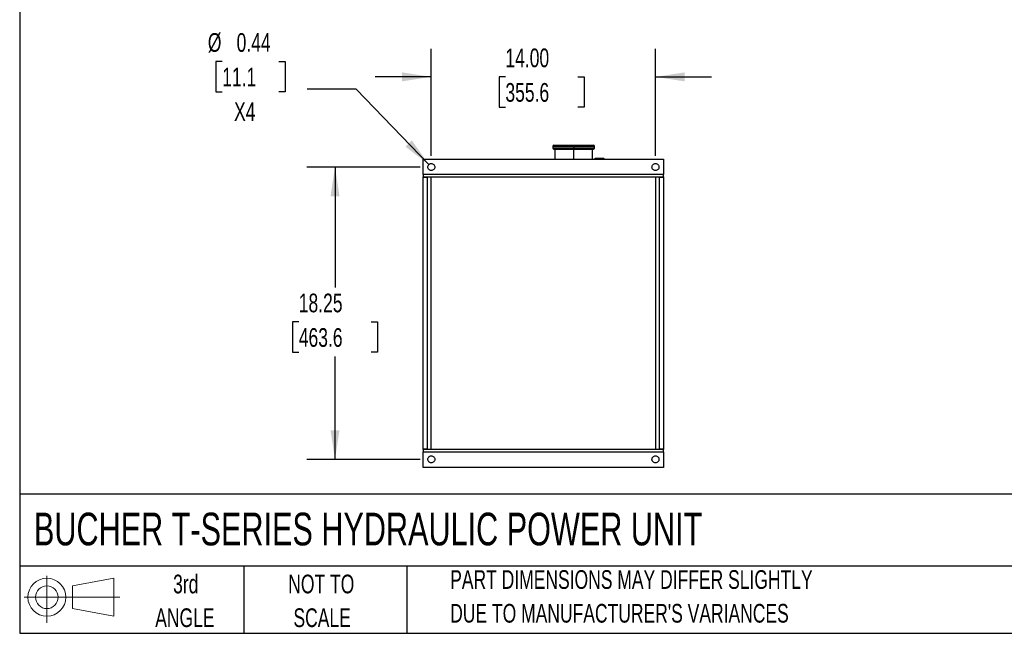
# Model space of a CAD drawing. Header units: inches. Extents: x 3 to 150, y 3 to 116.
# Tile 1 of 64: x 3 to 65, y 3 to 42. Entities that reach past the tile are written whole.
import ezdxf

# ---------------------------------------------------------------- set-up
doc = ezdxf.new("R2010")
doc.units = ezdxf.units.IN
doc.header["$LTSCALE"] = 14
doc.header["$MEASUREMENT"] = 0
doc.layers.add('DIMENSIONS', color=140, linetype='Continuous', lineweight=25)
doc.layers.add('TEXT', color=140, linetype='Continuous', lineweight=25)
doc.layers.add('SLD-DEFPOINTS', color=7, linetype='Continuous')
doc.styles.add('SLDTEXTSTYLE0', font='TXT', dxfattribs={"width": 0.7})
doc.dimstyles.new('SLDDIMSTYLE0', dxfattribs={"dimtxt": 1.189453, "dimasz": 1.82, "dimexe": 0, "dimexo": 0.0625, "dimgap": 0.297363, "dimtad": 0, "dimtih": 1, "dimtoh": 1, "dimrnd": 1e-09, "dimzin": 12, "dimdsep": 46, "dimtxsty": 'SLDTEXTSTYLE0', "dimsah": 1, "dimcen": 0.09, "dimadec": 0, "dimazin": 3, "dimtfac": 1, "dimtofl": 0, "dimtmove": 0, "dimatfit": 3, "dimfxl": 0, "dimfrac": 2, "dimtolj": 1, "dimtzin": 12, "dimarcsym": 0})
doc.dimstyles.new('SLDDIMSTYLE2', dxfattribs={"dimtxt": 1.189453, "dimasz": 1.82, "dimexe": 0, "dimexo": 0.0625, "dimgap": 0.297363, "dimtad": 0, "dimtih": 1, "dimtoh": 1, "dimrnd": 1e-09, "dimzin": 4, "dimdsep": 46, "dimtxsty": 'SLDTEXTSTYLE0', "dimsah": 1, "dimcen": 0.09, "dimadec": 0, "dimazin": 1, "dimtfac": 1, "dimtmove": 0, "dimatfit": 0, "dimfxl": 0, "dimfrac": 2, "dimtolj": 1, "dimtzin": 12, "dimarcsym": 0})
doc.dimstyles.new('SLDDIMSTYLE5', dxfattribs={"dimtxt": 1.189453, "dimasz": 1.82, "dimexe": 0, "dimexo": 0.0625, "dimgap": 0.297363, "dimtad": 0, "dimtih": 1, "dimtoh": 1, "dimrnd": 1e-09, "dimdsep": 46, "dimtxsty": 'SLDTEXTSTYLE0', "dimsah": 1, "dimcen": 0, "dimadec": 0, "dimazin": 2, "dimtfac": 1, "dimtofl": 0, "dimtmove": 0, "dimatfit": 3, "dimfxl": 0, "dimfrac": 2, "dimtolj": 1, "dimtzin": 12, "dimarcsym": 0})

# ---------------------------------------------------------------- blocks, each defined once
blk = doc.blocks.new('Block11')
at = {"color": 7, "linetype": 'Continuous', "lineweight": 18}
for p, q in [((1.427, 2.927), (1.427, 0)), ((3.02, 2.297), (5.608, 2.773)), ((5.608, 2.773), (5.608, 0.403)), ((3.02, 0.88), (3.02, 2.297)), ((0, 1.588), (5.993, 1.588)), ((3.02, 0.88), (5.608, 0.403))]:
    blk.add_line(p, q, dxfattribs=at)
for radius in [1.185, 0.709]:
    blk.add_circle((1.427, 1.588), radius, dxfattribs=at)
blk = doc.blocks.new('Block12')
at = {"layer": 'SLD-DEFPOINTS'}
blk.add_blockref('Block11', (0, 0), dxfattribs=at)
blk = doc.blocks.new('_D_7')
at = {"layer": 'DIMENSIONS'}
for p, q in [((29.201, 33.312), (29.201, 39.994)), ((43.201, 33.312), (43.201, 39.994)), ((29.201, 38.244), (25.701, 38.244)), ((33.829, 38.244), (33.43, 38.244)), ((33.43, 38.244), (33.43, 36.353)), ((38.353, 38.244), (38.753, 38.244)), ((38.753, 38.244), (38.753, 36.353)), ((43.201, 38.244), (46.701, 38.244)), ((33.43, 36.353), (33.829, 36.353)), ((38.753, 36.353), (38.353, 36.353))]:
    blk.add_line(p, q, dxfattribs=at)
for points in [[(29.201, 38.244), (27.381, 38.524), (27.381, 37.964)], [(43.201, 38.244), (45.021, 37.964), (45.021, 38.524)]]:
    blk.add_solid(points, dxfattribs=at)
at = {"layer": 'DIMENSIONS', "char_height": 1.1667, "attachment_point": 1, "style": 'SLDTEXTSTYLE0'}
for s, insert in [('14.00', (33.829, 40.014)), ('355.6', (33.829, 37.857))]:
    blk.add_mtext(s, dxfattribs=dict(at, insert=insert))
blk = doc.blocks.new('_D_8')
at = {"layer": 'DIMENSIONS'}
for p, q in [((16.146, 39.205), (15.746, 39.205)), ((15.746, 39.205), (15.746, 37.315)), ((19.68, 39.205), (20.08, 39.205)), ((20.08, 39.205), (20.08, 37.315)), ((15.746, 37.315), (16.146, 37.315)), ((20.08, 37.315), (19.68, 37.315)), ((24.516, 37.478), (21.453, 37.478)), ((29.049, 32.77), (24.516, 37.478))]:
    blk.add_line(p, q, dxfattribs=at)
blk.add_solid([(29.049, 32.77), (27.989, 34.275), (27.585, 33.887)], dxfattribs=at)
at = {"layer": 'DIMENSIONS', "char_height": 1.1667, "attachment_point": 1, "style": 'SLDTEXTSTYLE0'}
for s, insert in [('%%c', (15.248, 40.975)), ('0.44', (17.044, 40.975)), ('11.1', (16.146, 38.818)), ('X4', (16.886, 36.662))]:
    blk.add_mtext(s, dxfattribs=dict(at, insert=insert))
blk = doc.blocks.new('_D_9')
at = {"layer": 'DIMENSIONS'}
for p, q in [((28.501, 32.612), (21.439, 32.612)), ((23.189, 32.612), (23.189, 25.097)), ((20.927, 22.941), (20.528, 22.941)), ((20.528, 22.941), (20.528, 21.05)), ((25.451, 22.941), (25.851, 22.941)), ((25.851, 22.941), (25.851, 21.05)), ((20.528, 21.05), (20.927, 21.05)), ((25.851, 21.05), (25.451, 21.05)), ((23.189, 14.362), (23.189, 20.784)), ((28.501, 14.362), (21.439, 14.362))]:
    blk.add_line(p, q, dxfattribs=at)
for points in [[(23.189, 32.612), (22.909, 30.792), (23.469, 30.792)], [(23.189, 14.362), (23.469, 16.182), (22.909, 16.182)]]:
    blk.add_solid(points, dxfattribs=at)
at = {"layer": 'DIMENSIONS', "char_height": 1.1667, "attachment_point": 1, "style": 'SLDTEXTSTYLE0'}
for s, insert in [('18.25', (20.927, 24.711)), ('463.6', (20.927, 22.554))]:
    blk.add_mtext(s, dxfattribs=dict(at, insert=insert))

msp = doc.modelspace()

# ---------------------------------------------------------------- linework, layer by layer
for p, q in [((36.794, 33.904), (36.794, 33.794)), ((38.094, 33.904), (38.094, 33.794)), ((39.394, 33.794), (39.394, 33.904)), ((36.914, 33.724), (36.914, 33.112)), ((38.094, 33.112), (38.094, 33.724)), ((39.274, 33.112), (39.274, 33.724)), ((28.701, 33.112), (43.701, 33.112)), ((28.701, 32.142), (28.701, 33.112)), ((39.974, 33.137), (39.429, 33.137)), ((43.701, 33.112), (43.701, 32.142)), ((43.701, 32.142), (28.701, 32.142)), ((28.701, 32.008), (43.701, 32.008)), ((28.701, 14.997), (28.701, 31.978)), ((28.701, 31.978), (28.951, 31.978)), ((28.951, 32.008), (28.951, 14.967)), ((29.201, 14.967), (29.201, 32.008)), ((43.201, 32.008), (43.201, 14.967)), ((43.451, 14.967), (43.451, 32.008)), ((43.451, 31.978), (43.701, 31.978)), ((43.701, 31.978), (43.701, 14.997)), ((28.951, 14.997), (28.701, 14.997)), ((43.701, 14.967), (28.701, 14.967)), ((28.701, 14.832), (43.701, 14.832)), ((28.701, 13.862), (28.701, 14.832)), ((43.701, 14.997), (43.451, 14.997)), ((43.701, 14.832), (43.701, 13.862)), ((43.701, 13.862), (28.701, 13.862))]:
    msp.add_line(p, q)
for centre, start, end in [((36.864, 33.904), 90, 180), ((39.324, 33.904), 0, 90), ((36.864, 33.794), 180, 270), ((39.324, 33.794), 270, 0)]:
    msp.add_arc(centre, 0.07, start, end)
for points, knots in [([(36.794, 33.904), (36.794, 33.904), (36.803, 33.904), (36.836, 33.904), (36.861, 33.904), (36.926, 33.904), (36.966, 33.904), (37.061, 33.904), (37.115, 33.904), (37.235, 33.904), (37.301, 33.904), (37.443, 33.904), (37.518, 33.904), (37.675, 33.904), (37.757, 33.904), (37.924, 33.904), (38.009, 33.904), (38.094, 33.904)], [0, 0, 0, 0, 0.125, 0.125, 0.25, 0.25, 0.375, 0.375, 0.5, 0.5, 0.625, 0.625, 0.75, 0.75, 0.875, 0.875, 1, 1, 1, 1]), ([(36.864, 33.974), (36.864, 33.974), (36.864, 33.974), (36.865, 33.974), (36.866, 33.974), (36.867, 33.974), (36.869, 33.974), (36.871, 33.974), (36.874, 33.974), (36.877, 33.974), (36.88, 33.974), (36.884, 33.974), (36.894, 33.974), (36.915, 33.974), (36.956, 33.974), (37.008, 33.974), (37.07, 33.974), (37.142, 33.974), (37.223, 33.974), (37.313, 33.974), (37.41, 33.974), (37.513, 33.974), (37.623, 33.974), (37.737, 33.974), (37.828, 33.974), (37.894, 33.974), (37.934, 33.974), (37.974, 33.974), (38.014, 33.974), (38.054, 33.974), (38.081, 33.974), (38.094, 33.974)], [0, 0, 0, 0, 0.011392, 0.022769, 0.034133, 0.045488, 0.056838, 0.068187, 0.079538, 0.090895, 0.102261, 0.113641, 0.125037, 0.187525, 0.250025, 0.312514, 0.375014, 0.437503, 0.500002, 0.562491, 0.62499, 0.687479, 0.749979, 0.812467, 0.874967, 0.895842, 0.916672, 0.937481, 0.95829, 0.979122, 1, 1, 1, 1]), ([(38.094, 33.974), (38.094, 33.974), (38.094, 33.973), (38.094, 33.966), (38.094, 33.96), (38.094, 33.947), (38.094, 33.94), (38.094, 33.923), (38.094, 33.914), (38.094, 33.904)], [0, 0, 0, 0, 0.25, 0.25, 0.5, 0.5, 0.75, 0.75, 1, 1, 1, 1]), ([(38.094, 33.974), (38.102, 33.974), (38.116, 33.974), (38.138, 33.974), (38.16, 33.974), (38.182, 33.974), (38.204, 33.974), (38.226, 33.974), (38.247, 33.974), (38.269, 33.974), (38.291, 33.974), (38.313, 33.974), (38.367, 33.974), (38.452, 33.974), (38.566, 33.974), (38.675, 33.974), (38.779, 33.974), (38.876, 33.974), (38.965, 33.974), (39.047, 33.974), (39.119, 33.974), (39.181, 33.974), (39.232, 33.974), (39.273, 33.974), (39.296, 33.974), (39.308, 33.974), (39.314, 33.974), (39.319, 33.974), (39.322, 33.974), (39.324, 33.974), (39.324, 33.974), (39.324, 33.974)], [0, 0, 0, 0, 0.011393, 0.022771, 0.034135, 0.045491, 0.056842, 0.06819, 0.079541, 0.090898, 0.102263, 0.113642, 0.125037, 0.187526, 0.250025, 0.312514, 0.375014, 0.437503, 0.500002, 0.562491, 0.62499, 0.687479, 0.749979, 0.812467, 0.874967, 0.89584, 0.91667, 0.937478, 0.958287, 0.979121, 1, 1, 1, 1]), ([(38.094, 33.904), (38.179, 33.904), (38.264, 33.904), (38.431, 33.904), (38.513, 33.904), (38.67, 33.904), (38.746, 33.904), (38.887, 33.904), (38.953, 33.904), (39.074, 33.904), (39.128, 33.904), (39.222, 33.904), (39.263, 33.904), (39.328, 33.904), (39.353, 33.904), (39.386, 33.904), (39.394, 33.904), (39.394, 33.904)], [0, 0, 0, 0, 0.125, 0.125, 0.25, 0.25, 0.375, 0.375, 0.5, 0.5, 0.625, 0.625, 0.75, 0.75, 0.875, 0.875, 1, 1, 1, 1]), ([(36.794, 33.794), (36.794, 33.794), (36.803, 33.794), (36.836, 33.794), (36.861, 33.794), (36.926, 33.794), (36.966, 33.794), (37.061, 33.794), (37.115, 33.794), (37.235, 33.794), (37.301, 33.794), (37.443, 33.794), (37.518, 33.794), (37.675, 33.794), (37.757, 33.794), (37.924, 33.794), (38.009, 33.794), (38.094, 33.794)], [0, 0, 0, 0, 0.125, 0.125, 0.25, 0.25, 0.375, 0.375, 0.5, 0.5, 0.625, 0.625, 0.75, 0.75, 0.875, 0.875, 1, 1, 1, 1]), ([(36.864, 33.724), (36.864, 33.724), (36.872, 33.724), (36.904, 33.724), (36.927, 33.724), (36.989, 33.724), (37.027, 33.724), (37.116, 33.724), (37.168, 33.724), (37.281, 33.724), (37.344, 33.724), (37.478, 33.724), (37.549, 33.724), (37.698, 33.724), (37.775, 33.724), (37.933, 33.724), (38.014, 33.724), (38.094, 33.724)], [0, 0, 0, 0, 0.125, 0.125, 0.25, 0.25, 0.375, 0.375, 0.5, 0.5, 0.625, 0.625, 0.75, 0.75, 0.875, 0.875, 1, 1, 1, 1]), ([(38.094, 33.794), (38.094, 33.785), (38.094, 33.776), (38.094, 33.759), (38.094, 33.751), (38.094, 33.738), (38.094, 33.733), (38.094, 33.726), (38.094, 33.724), (38.094, 33.724)], [0, 0, 0, 0, 0.25, 0.25, 0.5, 0.5, 0.75, 0.75, 1, 1, 1, 1]), ([(38.094, 33.794), (38.179, 33.794), (38.264, 33.794), (38.431, 33.794), (38.513, 33.794), (38.67, 33.794), (38.746, 33.794), (38.887, 33.794), (38.953, 33.794), (39.074, 33.794), (39.128, 33.794), (39.222, 33.794), (39.263, 33.794), (39.328, 33.794), (39.353, 33.794), (39.386, 33.794), (39.394, 33.794), (39.394, 33.794)], [0, 0, 0, 0, 0.125, 0.125, 0.25, 0.25, 0.375, 0.375, 0.5, 0.5, 0.625, 0.625, 0.75, 0.75, 0.875, 0.875, 1, 1, 1, 1]), ([(38.094, 33.724), (38.175, 33.724), (38.255, 33.724), (38.413, 33.724), (38.491, 33.724), (38.639, 33.724), (38.711, 33.724), (38.845, 33.724), (38.907, 33.724), (39.021, 33.724), (39.072, 33.724), (39.162, 33.724), (39.2, 33.724), (39.261, 33.724), (39.285, 33.724), (39.316, 33.724), (39.324, 33.724), (39.324, 33.724)], [0, 0, 0, 0, 0.125, 0.125, 0.25, 0.25, 0.375, 0.375, 0.5, 0.5, 0.625, 0.625, 0.75, 0.75, 0.875, 0.875, 1, 1, 1, 1]), ([(28.982, 32.612), (28.982, 32.641), (28.988, 32.67), (29.01, 32.723), (29.026, 32.747), (29.067, 32.787), (29.091, 32.804), (29.144, 32.826), (29.173, 32.831), (29.23, 32.831), (29.258, 32.826), (29.311, 32.804), (29.336, 32.787), (29.376, 32.747), (29.392, 32.723), (29.414, 32.67), (29.42, 32.641), (29.42, 32.612)], [0, 0, 0, 0, 0.125, 0.125, 0.25, 0.25, 0.375, 0.375, 0.5, 0.5, 0.625, 0.625, 0.75, 0.75, 0.875, 0.875, 1, 1, 1, 1]), ([(29.42, 32.612), (29.42, 32.584), (29.414, 32.555), (29.392, 32.502), (29.376, 32.478), (29.336, 32.438), (29.311, 32.421), (29.258, 32.399), (29.23, 32.394), (29.173, 32.394), (29.144, 32.399), (29.091, 32.421), (29.067, 32.438), (29.026, 32.478), (29.01, 32.502), (28.988, 32.555), (28.982, 32.584), (28.982, 32.612)], [0, 0, 0, 0, 0.125, 0.125, 0.25, 0.25, 0.375, 0.375, 0.5, 0.5, 0.625, 0.625, 0.75, 0.75, 0.875, 0.875, 1, 1, 1, 1]), ([(39.392, 33.112), (39.392, 33.113), (39.393, 33.118), (39.4, 33.126), (39.413, 33.136), (39.423, 33.137), (39.429, 33.137)], [0, 0, 0, 0, 0.006648, 0.337765, 0.668883, 1, 1, 1, 1]), ([(39.429, 33.137), (39.429, 33.137), (39.429, 33.136), (39.429, 33.126), (39.429, 33.118), (39.429, 33.113), (39.429, 33.112)], [0, 0, 0, 0, 0.331117, 0.662235, 0.993352, 1, 1, 1, 1]), ([(39.974, 33.137), (39.979, 33.137), (39.99, 33.136), (40.002, 33.126), (40.01, 33.118), (40.011, 33.113), (40.011, 33.112)], [0, 0, 0, 0, 0.331117, 0.662235, 0.993352, 1, 1, 1, 1]), ([(39.974, 33.112), (39.974, 33.113), (39.974, 33.118), (39.974, 33.126), (39.974, 33.136), (39.974, 33.137), (39.974, 33.137)], [0, 0, 0, 0, 0.006648, 0.337765, 0.668883, 1, 1, 1, 1]), ([(42.982, 32.612), (42.982, 32.641), (42.988, 32.67), (43.01, 32.723), (43.026, 32.747), (43.067, 32.787), (43.091, 32.804), (43.144, 32.826), (43.173, 32.831), (43.23, 32.831), (43.258, 32.826), (43.311, 32.804), (43.336, 32.787), (43.376, 32.747), (43.392, 32.723), (43.414, 32.67), (43.42, 32.641), (43.42, 32.612)], [0, 0, 0, 0, 0.125, 0.125, 0.25, 0.25, 0.375, 0.375, 0.5, 0.5, 0.625, 0.625, 0.75, 0.75, 0.875, 0.875, 1, 1, 1, 1]), ([(43.42, 32.612), (43.42, 32.584), (43.414, 32.555), (43.392, 32.502), (43.376, 32.478), (43.336, 32.438), (43.311, 32.421), (43.258, 32.399), (43.23, 32.394), (43.173, 32.394), (43.144, 32.399), (43.091, 32.421), (43.067, 32.438), (43.026, 32.478), (43.01, 32.502), (42.988, 32.555), (42.982, 32.584), (42.982, 32.612)], [0, 0, 0, 0, 0.125, 0.125, 0.25, 0.25, 0.375, 0.375, 0.5, 0.5, 0.625, 0.625, 0.75, 0.75, 0.875, 0.875, 1, 1, 1, 1]), ([(28.701, 32.142), (28.701, 32.125), (28.701, 32.107), (28.701, 32.075), (28.701, 32.06), (28.701, 32.035), (28.701, 32.025), (28.701, 32.011), (28.701, 32.008), (28.701, 32.008)], [0, 0, 0, 0, 0.25, 0.25, 0.5, 0.5, 0.75, 0.75, 1, 1, 1, 1]), ([(28.701, 31.978), (28.701, 31.979), (28.701, 31.981), (28.701, 31.984), (28.701, 31.987), (28.701, 31.99), (28.701, 31.995), (28.701, 31.999), (28.701, 32.003), (28.701, 32.006), (28.701, 32.008), (28.701, 32.008), (28.701, 32.008)], [0, 0, 0, 0, 0.062773, 0.124994, 0.187275, 0.250222, 0.374951, 0.500146, 0.624875, 0.750071, 0.874919, 1, 1, 1, 1]), ([(43.701, 32.008), (43.701, 32.008), (43.701, 32.011), (43.701, 32.025), (43.701, 32.035), (43.701, 32.06), (43.701, 32.075), (43.701, 32.107), (43.701, 32.125), (43.701, 32.142)], [0, 0, 0, 0, 0.25, 0.25, 0.5, 0.5, 0.75, 0.75, 1, 1, 1, 1]), ([(43.701, 32.008), (43.701, 32.008), (43.701, 32.008), (43.701, 32.007), (43.701, 32.007), (43.701, 32.005), (43.701, 32.003), (43.701, 31.999), (43.701, 31.995), (43.701, 31.989), (43.701, 31.984), (43.701, 31.98), (43.701, 31.978)], [0, 0, 0, 0, 0.062773, 0.124994, 0.187275, 0.250222, 0.374951, 0.500146, 0.624875, 0.750071, 0.874919, 1, 1, 1, 1]), ([(28.701, 14.967), (28.701, 14.967), (28.701, 14.967), (28.701, 14.968), (28.701, 14.968), (28.701, 14.97), (28.701, 14.972), (28.701, 14.976), (28.701, 14.98), (28.701, 14.986), (28.701, 14.991), (28.701, 14.995), (28.701, 14.997)], [0, 0, 0, 0, 0.062773, 0.124994, 0.187275, 0.250222, 0.374951, 0.500146, 0.624875, 0.750071, 0.874919, 1, 1, 1, 1]), ([(28.701, 14.967), (28.701, 14.967), (28.701, 14.964), (28.701, 14.95), (28.701, 14.94), (28.701, 14.915), (28.701, 14.9), (28.701, 14.868), (28.701, 14.85), (28.701, 14.832)], [0, 0, 0, 0, 0.25, 0.25, 0.5, 0.5, 0.75, 0.75, 1, 1, 1, 1]), ([(43.701, 14.997), (43.701, 14.996), (43.701, 14.994), (43.701, 14.991), (43.701, 14.988), (43.701, 14.985), (43.701, 14.98), (43.701, 14.976), (43.701, 14.972), (43.701, 14.969), (43.701, 14.967), (43.701, 14.967), (43.701, 14.967)], [0, 0, 0, 0, 0.0627727, 0.1249944, 0.1872746, 0.2502217, 0.3749506, 0.5001462, 0.6248751, 0.7500708, 0.8749189, 1, 1, 1, 1]), ([(43.701, 14.832), (43.701, 14.85), (43.701, 14.868), (43.701, 14.9), (43.701, 14.915), (43.701, 14.94), (43.701, 14.95), (43.701, 14.964), (43.701, 14.967), (43.701, 14.967)], [0, 0, 0, 0, 0.25, 0.25, 0.5, 0.5, 0.75, 0.75, 1, 1, 1, 1]), ([(28.982, 14.362), (28.982, 14.391), (28.988, 14.42), (29.01, 14.473), (29.026, 14.497), (29.067, 14.537), (29.091, 14.554), (29.144, 14.576), (29.173, 14.581), (29.23, 14.581), (29.258, 14.576), (29.311, 14.554), (29.336, 14.537), (29.376, 14.497), (29.392, 14.473), (29.414, 14.42), (29.42, 14.391), (29.42, 14.362)], [0, 0, 0, 0, 0.125, 0.125, 0.25, 0.25, 0.375, 0.375, 0.5, 0.5, 0.625, 0.625, 0.75, 0.75, 0.875, 0.875, 1, 1, 1, 1]), ([(29.42, 14.362), (29.42, 14.334), (29.414, 14.305), (29.392, 14.252), (29.376, 14.228), (29.336, 14.188), (29.311, 14.171), (29.258, 14.149), (29.23, 14.144), (29.173, 14.144), (29.144, 14.149), (29.091, 14.171), (29.067, 14.188), (29.026, 14.228), (29.01, 14.252), (28.988, 14.305), (28.982, 14.334), (28.982, 14.362)], [0, 0, 0, 0, 0.125, 0.125, 0.25, 0.25, 0.375, 0.375, 0.5, 0.5, 0.625, 0.625, 0.75, 0.75, 0.875, 0.875, 1, 1, 1, 1]), ([(42.982, 14.362), (42.982, 14.391), (42.988, 14.42), (43.01, 14.473), (43.026, 14.497), (43.067, 14.537), (43.091, 14.554), (43.144, 14.576), (43.173, 14.581), (43.23, 14.581), (43.258, 14.576), (43.311, 14.554), (43.336, 14.537), (43.376, 14.497), (43.392, 14.473), (43.414, 14.42), (43.42, 14.391), (43.42, 14.362)], [0, 0, 0, 0, 0.125, 0.125, 0.25, 0.25, 0.375, 0.375, 0.5, 0.5, 0.625, 0.625, 0.75, 0.75, 0.875, 0.875, 1, 1, 1, 1]), ([(43.42, 14.362), (43.42, 14.334), (43.414, 14.305), (43.392, 14.252), (43.376, 14.228), (43.336, 14.188), (43.311, 14.171), (43.258, 14.149), (43.23, 14.144), (43.173, 14.144), (43.144, 14.149), (43.091, 14.171), (43.067, 14.188), (43.026, 14.228), (43.01, 14.252), (42.988, 14.305), (42.982, 14.334), (42.982, 14.362)], [0, 0, 0, 0, 0.125, 0.125, 0.25, 0.25, 0.375, 0.375, 0.5, 0.5, 0.625, 0.625, 0.75, 0.75, 0.875, 0.875, 1, 1, 1, 1])]:
    msp.add_open_spline(points, degree=3, knots=knots)
at = {"layer": 'TEXT'}
for p, q in [((3.5, 115.5), (3.5, 3.5)), ((150.5, 12.195), (3.5, 12.195)), ((150.5, 7.7), (3.5, 7.7)), ((17.5, 7.7), (17.5, 3.5)), ((27.676, 7.7), (27.676, 3.5)), ((3.5, 3.5), (150.5, 3.5))]:
    msp.add_line(p, q, dxfattribs=at)

# ---------------------------------------------------------------- block references
at = {"layer": 'SLD-DEFPOINTS'}
msp.add_blockref('Block12', (3.769, 4.164), dxfattribs=at)

# ---------------------------------------------------------------- texts
at = {"layer": 'TEXT', "style": 'SLDTEXTSTYLE0'}
for s, insert, char_height, attachment_point in [('BUCHER T-SERIES HYDRAULIC POWER UNIT', (4.391, 11.032), 2.04167, 1), ('PART DIMENSIONS MAY DIFFER SLIGHTLY', (30.381, 7.441), 1.16667, 1), ('3rd', (13.869, 7.163), 1.1667, 2), ('NOT TO', (22.332, 7.163), 1.1667, 2), ('ANGLE', (13.815, 5.057), 1.1667, 2), ('SCALE', (22.385, 5.057), 1.1667, 2), ("DUE TO MANUFACTURER'S VARIANCES", (30.381, 5.334), 1.16667, 1)]:
    msp.add_mtext(s, dxfattribs=dict(at, insert=insert, char_height=char_height, attachment_point=attachment_point))

# ---------------------------------------------------------------- dimensions: what is measured, and where the dimension line sits
at = {"layer": 'DIMENSIONS'}
dim = msp.add_diameter_dim_2p(p1=(29.353, 32.455), p2=(29.049, 32.77), text='<>\\PX4', dimstyle='SLDDIMSTYLE5', dxfattribs=at)
dim.commit()
dim.dimension.update_dxf_attribs({"geometry": '_D_8', "text_midpoint": (17.913, 38.092), "dimtype": 163})
for base, p2, angle, dimstyle, picture, middle in [((43.201, 38.244), (43.201, 32.612), 0, 'SLDDIMSTYLE2', '_D_7', (36.091, 38.244)), ((23.189, 14.362), (29.201, 14.362), 90, 'SLDDIMSTYLE0', '_D_9', (23.189, 22.941))]:
    dim = msp.add_linear_dim(base=base, p1=(29.201, 32.612), p2=p2, angle=angle, dimstyle=dimstyle, dxfattribs=at)
    dim.commit()
    dim.dimension.update_dxf_attribs({"geometry": picture, "text_midpoint": middle, "dimtype": 160})

doc.saveas('drawing.dxf')
